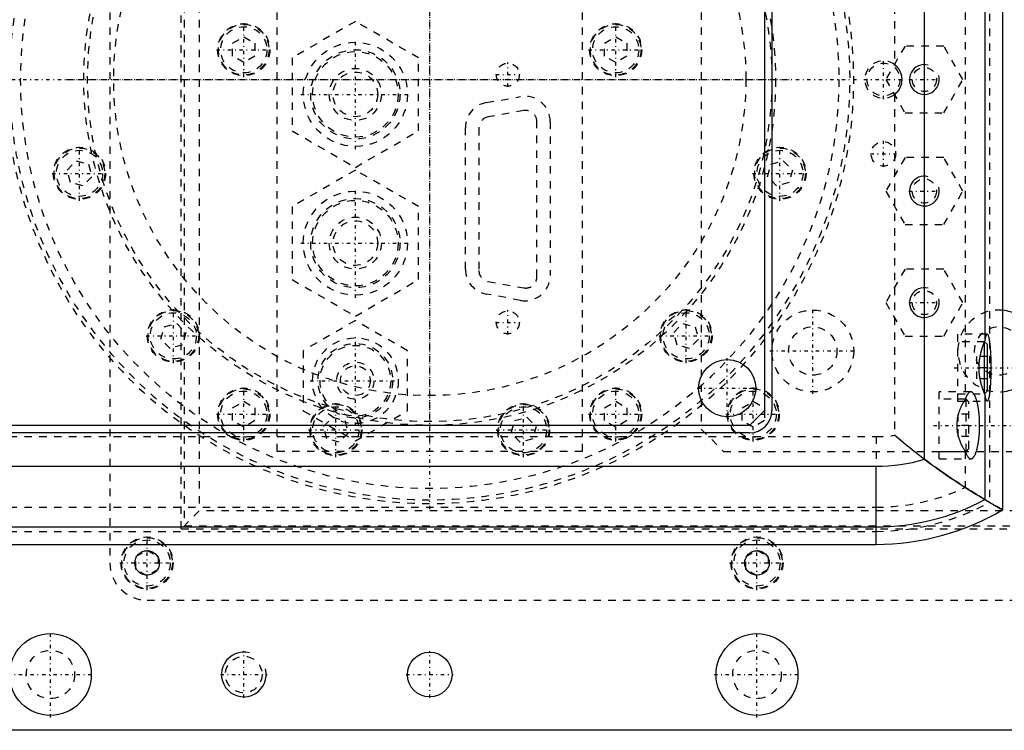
# Model space of a CAD drawing. Extents: x -614 to 147, y -88 to 88.
# Tile 7 of 9: x -55 to 77, y -88 to 8. Entities that reach past the tile are written whole.
import ezdxf

# ---------------------------------------------------------------- set-up
doc = ezdxf.new("R2010")
doc.units = 0
doc.linetypes.add('CENTER', pattern=[1.5, 0.45, -0.5, 0.05, -0.5])
doc.linetypes.add('DASHED', pattern=[2, 1, -1])
for name, color, linetype in [('AM_0', 7, 'CONTINUOUS'), ('AM_10', 7, 'CONTINUOUS'), ('AM_3', 7, 'DASHED'), ('AM_7', 7, 'CENTER')]:
    doc.layers.add(name, color=color, linetype=linetype)

msp = doc.modelspace()

# ---------------------------------------------------------------- linework, layer by layer
at = {"layer": 'AM_0', "color": 7, "linetype": 'CONTINUOUS'}
for p, q in [((77, 57.86607004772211), (77, -57.86607004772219)), ((66.5, -51.06241147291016), (66.5, 51.06241147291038)), ((45, 44.5), (45, -44.5)), ((46, 44.5), (46, -44.5)), ((74.65000000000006, 35.14999999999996), (74.65000000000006, -35.14999999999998)), ((74.6, -42.23347645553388), (74.6, -35.26652354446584)), ((75, -35.64999999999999), (74.60495167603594, -35.25495167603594)), ((75, -41.85), (75, -35.65)), ((74.60495167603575, -42.24504832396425), (75, -41.85000000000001)), ((74.65000000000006, -42.35000000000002), (74.65000000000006, -56.48999818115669)), ((45, -44.5), (43, -46.5)), ((43, -46.5), (-191, -46.5)), ((43, -47.5), (-191, -47.5)), ((-204.5, -52), (60, -52)), ((60, -62.50000000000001), (60, -52.00000000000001)), ((74.65000000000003, -56.4899981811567), (77.00000000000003, -57.8660700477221)), ((-204.5, -60.15), (60, -60.15)), ((-328.5, -62.5), (60, -62.5)), ((145, -87.5), (-57, -87.5))]:
    msp.add_line(p, q, dxfattribs=at)
for points in [[(74.65000000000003, -35.14999999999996, 0), (74.65718058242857, -35.10231510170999, 0), (74.6718194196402, -35.0104565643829, 0), (74.68681284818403, -34.92337690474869, 0), (74.6944365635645, -34.88166417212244, 0), (74.70214170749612, -34.84118740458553, 0), (74.71778640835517, -34.76399309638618, 0), (74.73372695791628, -34.69189262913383, 0), (74.74994298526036, -34.62497814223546, 0), (74.76641376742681, -34.56333514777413, 0), (74.78311825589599, -34.50704242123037, 0), (74.79155147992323, -34.48092515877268, 0), (74.80003510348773, -34.45617190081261, 0), (74.81714269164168, -34.41078859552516, 0), (74.83441915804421, -34.37095050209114, 0), (74.85184242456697, -34.33670853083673, 0), (74.86939022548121, -34.30810644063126, 0), (74.8870401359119, -34.28518078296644, 0), (74.89589633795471, -34.27585605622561, 0), (74.90476960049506, -34.26796085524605, 0), (74.92255596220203, -34.2564686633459, 0), (74.94037649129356, -34.25071889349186, 0), (74.9492924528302, -34.25, 0)], [(74.9492924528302, -34.25, 0), (74.9565472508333, -34.25047595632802, 0), (74.97105070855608, -34.25428300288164, 0), (74.98553575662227, -34.26189387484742, 0), (74.99276754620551, -34.26712385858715, 0), (74.99999013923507, -34.27330213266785, 0), (75.01440162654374, -34.28849812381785, 0), (75.02875802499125, -34.30746899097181, 0), (75.0430471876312, -34.33019868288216, 0), (75.05725702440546, -34.3566679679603, 0), (75.07137551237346, -34.38685445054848, 0), (75.07839676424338, -34.4033337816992, 0), (75.08539070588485, -34.42073258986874, 0), (75.0992907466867, -34.45827372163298, 0), (75.11306387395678, -34.49944608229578, 0), (75.12669843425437, -34.54421483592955, 0), (75.14018289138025, -34.59254210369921, 0), (75.15350583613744, -34.64438699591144, 0), (75.16010321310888, -34.67161495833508, 0), (75.1666559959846, -34.69970564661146, 0), (75.17962224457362, -34.758451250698, 0), (75.19239361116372, -34.82057410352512, 0), (75.1987028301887, -34.85288568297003, 0), (75.20495928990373, -34.88602164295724, 0), (75.2173086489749, -34.95473849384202, 0), (75.22943123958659, -35.0266665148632, 0), (75.23540428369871, -35.06381580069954, 0), (75.24131680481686, -35.10174484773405, 0), (75.25295528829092, -35.17990996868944, 0), (75.26433684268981, -35.2610957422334, 0), (75.27545183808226, -35.34523347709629, 0), (75.28629087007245, -35.43225198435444, 0), (75.29684476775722, -35.5220776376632, 0), (75.30201199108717, -35.56801948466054, 0), (75.30710460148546, -35.61463443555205, 0), (75.31706169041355, -35.70984406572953, 0), (75.32670760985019, -35.80762597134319, 0), (75.33603419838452, -35.90789741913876, 0), (75.34503356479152, -36.01057356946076, 0), (75.35369809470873, -36.11556754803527, 0), (75.35790249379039, -36.1689060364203, 0), (75.36202045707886, -36.22279051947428, 0), (75.36999361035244, -36.3321517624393, 0), (75.3776108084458, -36.4435587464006, 0), (75.38486560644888, -36.55691720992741, 0), (75.3917518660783, -36.67213124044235, 0), (75.39826376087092, -36.78910335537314, 0), (75.4013775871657, -36.84821782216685, 0), (75.4043957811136, -36.90773458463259, 0), (75.41014273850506, -37.0279245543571, 0), (75.41549977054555, -37.14957157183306, 0), (75.42046234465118, -37.27257271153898, 0), (75.4250262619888, -37.39682390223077, 0), (75.42918766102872, -37.52222001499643, 0), (75.43111630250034, -37.58531429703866, 0), (75.43294302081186, -37.64865495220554, 0), (75.43628916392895, -37.77602173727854, 0), (75.43922325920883, -37.9042126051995, 0), (75.44174282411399, -38.03311909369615, 0), (75.44384572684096, -38.16263213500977, 0), (75.4455301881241, -38.29264214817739, 0), (75.44621504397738, -38.35779915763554, 0), (75.44679478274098, -38.42303913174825, 0), (75.44763844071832, -38.55371275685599, 0), (75.44806044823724, -38.68455246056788, 0), (75.44811320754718, -38.75, 0), (75.44806044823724, -38.81544753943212, 0), (75.44763844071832, -38.94628724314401, 0), (75.44679478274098, -39.07696086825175, 0), (75.44621504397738, -39.14220084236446, 0), (75.4455301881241, -39.20735785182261, 0), (75.44384572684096, -39.33736786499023, 0), (75.44174282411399, -39.46688090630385, 0), (75.43922325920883, -39.5957873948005, 0), (75.43628916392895, -39.72397826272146, 0), (75.43294302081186, -39.85134504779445, 0), (75.43111630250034, -39.91468570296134, 0), (75.42918766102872, -39.97777998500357, 0), (75.4250262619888, -40.10317609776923, 0), (75.42046234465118, -40.22742728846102, 0), (75.41549977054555, -40.35042842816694, 0), (75.41014273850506, -40.4720754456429, 0), (75.4043957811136, -40.59226541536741, 0), (75.4013775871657, -40.65178217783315, 0), (75.39826376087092, -40.71089664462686, 0), (75.3917518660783, -40.82786875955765, 0), (75.38486560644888, -40.94308279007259, 0), (75.3776108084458, -41.0564412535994, 0), (75.36999361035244, -41.1678482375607, 0), (75.36202045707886, -41.27720948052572, 0), (75.35790249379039, -41.3310939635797, 0), (75.35369809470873, -41.38443245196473, 0), (75.34503356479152, -41.48942643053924, 0), (75.33603419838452, -41.59210258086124, 0), (75.32670760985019, -41.69237402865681, 0), (75.31706169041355, -41.79015593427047, 0), (75.30710460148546, -41.88536556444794, 0), (75.30201199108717, -41.93198051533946, 0), (75.29684476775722, -41.9779223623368, 0), (75.28629087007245, -42.06774801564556, 0), (75.27545183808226, -42.15476652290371, 0), (75.26433684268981, -42.23890425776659, 0), (75.25295528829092, -42.32009003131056, 0), (75.24131680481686, -42.39825515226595, 0), (75.23540428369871, -42.43618419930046, 0), (75.22943123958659, -42.4733334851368, 0), (75.2173086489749, -42.54526150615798, 0), (75.20495928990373, -42.61397835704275, 0), (75.1987028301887, -42.64711431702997, 0), (75.19239361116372, -42.67942589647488, 0), (75.17962224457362, -42.741548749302, 0), (75.1666559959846, -42.80029435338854, 0), (75.16010321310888, -42.82838504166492, 0), (75.15350583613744, -42.85561300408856, 0), (75.14018289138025, -42.90745789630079, 0), (75.12669843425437, -42.95578516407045, 0), (75.11306387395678, -43.00055391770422, 0), (75.0992907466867, -43.04172627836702, 0), (75.08539070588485, -43.07926741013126, 0), (75.07839676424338, -43.0966662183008, 0), (75.07137551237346, -43.11314554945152, 0), (75.05725702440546, -43.1433320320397, 0), (75.0430471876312, -43.16980131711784, 0), (75.02875802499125, -43.19253100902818, 0), (75.01440162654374, -43.21150187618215, 0), (74.99999013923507, -43.22669786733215, 0), (74.99276754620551, -43.23287614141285, 0), (74.98553575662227, -43.23810612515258, 0), (74.97105070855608, -43.24571699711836, 0), (74.9565472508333, -43.24952404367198, 0), (74.9492924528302, -43.25, 0)], [(74.65000000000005, -42.35000000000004, 0), (74.63996307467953, -42.32689851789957, 0), (74.61982229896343, -42.28005905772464, 0), (74.59961463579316, -42.23240209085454, 0), (74.58949414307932, -42.20827905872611, 0), (74.57936704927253, -42.18396624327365, 0), (74.55910659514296, -42.13479151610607, 0), (74.53886033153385, -42.08491923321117, 0), (74.51865522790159, -42.03439198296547, 0), (74.49851807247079, -41.98325355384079, 0), (74.47847537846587, -41.93154886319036, 0), (74.46847911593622, -41.90544993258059, 0), (74.458454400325, -41.87906251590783, 0), (74.4383274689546, -41.82541609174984, 0), (74.41811969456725, -41.77062146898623, 0), (74.39785863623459, -41.71469653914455, 0), (74.37757242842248, -41.65766046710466, 0), (74.35728969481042, -41.59953359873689, 0), (74.34715868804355, -41.57006777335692, 0), (74.33703946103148, -41.54033736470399, 0), (74.31685106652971, -41.48009417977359, 0), (74.296754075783, -41.41882733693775, 0), (74.28674913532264, -41.38781753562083, 0), (74.27677818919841, -41.35656089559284, 0), (74.25695315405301, -41.29331956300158, 0), (74.23730867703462, -41.22912857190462, 0), (74.22756341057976, -41.19668499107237, 0), (74.21787440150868, -41.16401376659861, 0), (74.19867999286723, -41.09800208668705, 0), (74.17975509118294, -41.03112166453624, 0), (74.16112920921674, -40.96340174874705, 0), (74.14283162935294, -40.89487262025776, 0), (74.12489130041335, -40.82556550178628, 0), (74.11606403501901, -40.7906301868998, 0), (74.10733673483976, -40.75551245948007, 0), (74.0901959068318, -40.68474629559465, 0), (74.07349615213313, -40.61330043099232, 0), (74.05726407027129, -40.54120877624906, 0), (74.04152534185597, -40.46850517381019, 0), (74.02630180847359, -40.39520923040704, 0), (74.01889035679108, -40.35834737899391, 0), (74.01161647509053, -40.32134900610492, 0), (73.99749316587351, -40.24696136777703, 0), (73.98395474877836, -40.17208439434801, 0), (73.97102301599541, -40.09675725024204, 0), (73.95871856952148, -40.02102004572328, 0), (73.94706071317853, -39.94491368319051, 0), (73.94147990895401, -39.90673502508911, 0), (73.93606735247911, -39.86847968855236, 0), (73.9257549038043, -39.79176002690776, 0), (73.91613821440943, -39.71479690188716, 0), (73.90723049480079, -39.63763253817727, 0), (73.89904326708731, -39.56030896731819, 0), (73.89158638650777, -39.48286844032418, 0), (73.88813446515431, -39.44411784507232, 0), (73.8848680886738, -39.40535440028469, 0), (73.87889491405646, -39.32781148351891, 0), (73.87367162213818, -39.25028529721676, 0), (73.86920112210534, -39.17282218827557, 0), (73.8654844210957, -39.0954690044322, 0), (73.86252059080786, -39.01827284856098, 0), (73.86132017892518, -38.97974838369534, 0), (73.86030675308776, -38.94128082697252, 0), (73.85883808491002, -38.86453979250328, 0), (73.85810784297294, -38.78809608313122, 0), (73.858017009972, -38.75, 0), (73.85810784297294, -38.7119039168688, 0), (73.85883808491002, -38.63546020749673, 0), (73.86030675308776, -38.5587191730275, 0), (73.86132017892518, -38.52025161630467, 0), (73.86252059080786, -38.48172715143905, 0), (73.8654844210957, -38.40453099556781, 0), (73.86920112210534, -38.32717781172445, 0), (73.87367162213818, -38.24971470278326, 0), (73.87889491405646, -38.17218851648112, 0), (73.8848680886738, -38.09464559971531, 0), (73.88813446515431, -38.05588215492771, 0), (73.89158638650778, -38.01713155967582, 0), (73.89904326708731, -37.93969103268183, 0), (73.90723049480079, -37.86236746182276, 0), (73.91613821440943, -37.78520309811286, 0), (73.9257549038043, -37.70823997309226, 0), (73.93606735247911, -37.63152031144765, 0), (73.94147990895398, -37.5932649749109, 0), (73.94706071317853, -37.55508631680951, 0), (73.95871856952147, -37.47897995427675, 0), (73.97102301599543, -37.40324274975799, 0), (73.98395474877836, -37.32791560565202, 0), (73.99749316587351, -37.253038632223, 0), (74.01161647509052, -37.1786509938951, 0), (74.01889035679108, -37.1416526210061, 0), (74.0263018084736, -37.10479076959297, 0), (74.04152534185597, -37.03149482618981, 0), (74.05726407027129, -36.95879122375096, 0), (74.07349615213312, -36.88669956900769, 0), (74.09019590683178, -36.81525370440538, 0), (74.10733673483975, -36.74448754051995, 0), (74.11606403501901, -36.70936981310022, 0), (74.12489130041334, -36.67443449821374, 0), (74.14283162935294, -36.60512737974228, 0), (74.16112920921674, -36.53659825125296, 0), (74.17975509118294, -36.46887833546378, 0), (74.19867999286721, -36.40199791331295, 0), (74.2178744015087, -36.33598623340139, 0), (74.22756341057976, -36.3033150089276, 0), (74.23730867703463, -36.2708714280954, 0), (74.256953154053, -36.20668043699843, 0), (74.27677818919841, -36.14343910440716, 0), (74.28674913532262, -36.1121824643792, 0), (74.296754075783, -36.08117266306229, 0), (74.31685106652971, -36.01990582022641, 0), (74.33703946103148, -35.95966263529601, 0), (74.34715868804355, -35.92993222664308, 0), (74.35728969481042, -35.9004664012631, 0), (74.37757242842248, -35.84233953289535, 0), (74.3978586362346, -35.78530346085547, 0), (74.41811969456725, -35.72937853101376, 0), (74.43832746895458, -35.67458390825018, 0), (74.458454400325, -35.62093748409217, 0), (74.46847911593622, -35.59455006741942, 0), (74.47847537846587, -35.56845113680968, 0), (74.49851807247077, -35.51674644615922, 0), (74.51865522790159, -35.46560801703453, 0), (74.53886033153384, -35.41508076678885, 0), (74.55910659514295, -35.36520848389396, 0), (74.57936704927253, -35.31603375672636, 0), (74.58949414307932, -35.29172094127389, 0), (74.59961463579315, -35.26759790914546, 0), (74.61982229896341, -35.21994094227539, 0), (74.63996307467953, -35.17310148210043, 0), (74.65000000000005, -35.14999999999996, 0)], [(74.9492924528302, -43.25, 0), (74.94037649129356, -43.24928110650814, 0), (74.92255596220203, -43.2435313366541, 0), (74.90476960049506, -43.23203914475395, 0), (74.89589633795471, -43.22414394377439, 0), (74.8870401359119, -43.21481921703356, 0), (74.86939022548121, -43.19189355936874, 0), (74.85184242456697, -43.16329146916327, 0), (74.83441915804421, -43.12904949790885, 0), (74.81714269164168, -43.08921140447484, 0), (74.80003510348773, -43.04382809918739, 0), (74.79155147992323, -43.01907484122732, 0), (74.78311825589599, -42.99295757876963, 0), (74.76641376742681, -42.93666485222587, 0), (74.74994298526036, -42.87502185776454, 0), (74.73372695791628, -42.80810737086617, 0), (74.71778640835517, -42.73600690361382, 0), (74.70214170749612, -42.65881259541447, 0), (74.6944365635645, -42.61833582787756, 0), (74.68681284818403, -42.57662309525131, 0), (74.6718194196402, -42.48954343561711, 0), (74.65718058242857, -42.39768489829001, 0), (74.65000000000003, -42.35000000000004, 0)], [(66.49999999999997, -51.06241147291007, 0), (66.77935745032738, -51.27035688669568, 0), (67.3374403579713, -51.68006904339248, 0), (67.89328078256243, -52.08090695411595, 0), (68.16983148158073, -52.27776705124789, 0), (68.44518583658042, -52.47213523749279, 0), (68.99145178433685, -52.85304820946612, 0), (69.5303629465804, -53.22296384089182, 0), (70.06018252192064, -53.58121281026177, 0), (70.57913317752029, -53.92712167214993, 0), (71.08421121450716, -54.25923534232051, 0), (71.33038981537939, -54.41953705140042, 0), (71.57194135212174, -54.57584924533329, 0), (72.04000789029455, -54.87605573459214, 0), (72.48609964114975, -55.15896190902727, 0), (72.9078849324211, -55.42366747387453, 0), (73.30228785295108, -55.66881135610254, 0), (73.51779604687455, -55.80181466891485, 0), (73.57730608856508, -55.83842582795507, 0), (73.63588040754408, -55.87441261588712, 0), (73.66481353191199, -55.89217072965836, 0), (73.6935089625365, -55.9097713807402, 0), (73.75018174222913, -55.94449846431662, 0), (73.80588876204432, -55.97859019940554, 0), (73.83337699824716, -55.99539666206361, 0), (73.86062006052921, -56.01204290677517, 0), (73.91436569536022, -56.04485289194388, 0), (73.96711573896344, -56.07701644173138, 0), (73.99311431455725, -56.09285463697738, 0), (74.01886027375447, -56.10852982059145, 0), (74.06958938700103, -56.13938926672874, 0), (74.11929316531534, -56.16959098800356, 0), (74.16796168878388, -56.19913115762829, 0), (74.2155850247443, -56.22800590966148, 0), (74.2621532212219, -56.25621133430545, 0), (74.28503852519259, -56.27006181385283, 0), (74.30765630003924, -56.28374347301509, 0), (74.3520842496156, -56.31059831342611, 0), (74.3954270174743, -56.3367717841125, 0), (74.43767450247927, -56.36225974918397, 0), (74.4788165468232, -56.38705800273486, 0), (74.51884292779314, -56.41116226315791, 0), (74.5384345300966, -56.42295278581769, 0), (74.55774334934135, -56.43456816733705, 0), (74.59550743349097, -56.45727126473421, 0), (74.6321247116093, -56.47926701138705, 0), (74.65000000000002, -56.48999818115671, 0)]]:
    msp.add_polyline3d(points, dxfattribs=at)
for centre, radius in [((40, -41.5), 3.846626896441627), ((-38, -65), 1.649999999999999), ((44, -65), 1.649999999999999), ((-51, -80), 5.5), ((44, -80), 5.5), ((0, -80), 3)]:
    msp.add_circle(centre, radius, dxfattribs=at)
for centre, radius, start, end in [((76.5, -36.5), 5.500000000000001, 275.2159085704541, 84.78409142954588), ((42.99999999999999, -44.49999999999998), 3.000000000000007, 270, 0), ((60.00000000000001, -29.00000000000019), 22.99999999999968, 270, 286.4159617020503), ((59.99999999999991, -28.9999999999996), 31.1500000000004, 270, 298.0540950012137), ((60.00000000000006, -29.00000000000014), 33.49999999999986, 270, 300.4949678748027)]:
    msp.add_arc(centre, radius, start, end, dxfattribs=at)
at = {"layer": 'AM_10', "color": 7, "linetype": 'CONTINUOUS'}
for centre, radius, start, end in [((66.5, 9.8e-15), 1.999999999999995, 75.00000000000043, 15.00000000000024), ((66.5, -14.99999999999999), 1.999999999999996, 75.00000000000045, 15.00000000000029), ((66.5, -29.99999999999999), 1.999999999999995, 75.00000000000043, 15.00000000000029), ((-25.00000000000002, -79.99999999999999), 2.999999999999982, 74.99999999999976, 14.9999999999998)]:
    msp.add_arc(centre, radius, start, end, dxfattribs=at)
at = {"layer": 'AM_3', "color": 6, "linetype": 'DASHED'}
for p, q in [((-43, 65), (-43, -65)), ((-33.40000000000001, -60.4), (-33.40000000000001, 60.4)), ((-33, 60), (-33, -60.00000000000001)), ((-31, 58), (-31, -58.00000000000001)), ((75.25000000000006, 56.84780063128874), (75.25000000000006, -56.84780063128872)), ((62.49999999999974, 47.83480820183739), (62.49999999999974, 2.000000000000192)), ((36.5, 47), (36.5, -47)), ((71.99999999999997, 43.01754397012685), (71.99999999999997, -43.01754397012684)), ((-20.5, -50), (-20.5, 9)), ((20.5, 9), (20.5, -50)), ((-10, 7.814954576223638), (-18.5, 2.907477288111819)), ((-1.5, 2.907477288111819), (-10, 7.814954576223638)), ((-26.5, 4.866025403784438), (-25, 5.732050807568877)), ((-25, 5.732050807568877), (-23.5, 4.866025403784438)), ((23.5, 4.866025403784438), (25, 5.732050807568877)), ((25, 5.732050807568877), (26.5, 4.866025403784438)), ((-26.5, 3.133974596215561), (-26.5, 4.866025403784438)), ((-23.5, 4.866025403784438), (-23.5, 3.133974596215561)), ((23.5, 3.133974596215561), (23.5, 4.866025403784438)), ((26.5, 4.866025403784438), (26.5, 3.133974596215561)), ((63.9019237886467, 4.500000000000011), (61.30384757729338, 2.13e-14)), ((69.09807621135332, 4.5), (63.90192378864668, 4.5)), ((71.69615242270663, 1.8e-15), (69.09807621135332, 4.5)), ((-25, 2.267949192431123), (-26.5, 3.133974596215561)), ((-23.5, 3.133974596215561), (-25, 2.267949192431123)), ((-18.5, 2.907477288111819), (-18.5, -6.907477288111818)), ((-1.5, -6.907477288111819), (-1.5, 2.907477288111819)), ((25, 2.267949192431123), (23.5, 3.133974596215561)), ((26.5, 3.133974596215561), (25, 2.267949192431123)), ((61.30384757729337, 6.2e-15), (63.90192378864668, -4.499999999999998)), ((69.09807621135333, -4.499999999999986), (71.69615242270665, 1.07e-14)), ((7.61744000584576, -3.100280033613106), (12.21744000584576, -2.30028003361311)), ((62.49999999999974, -2.000000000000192), (62.49999999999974, -47.8348082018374)), ((12.64897163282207, -4.185386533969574), (7.838971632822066, -5.035386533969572)), ((63.90192378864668, -4.499999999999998), (69.09807621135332, -4.500000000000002)), ((4.799999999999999, -25.5), (4.799999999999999, -6.449999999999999)), ((6.6, -6.512499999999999), (6.6, -25.6875)), ((14.41, -26.5375), (14.41, -5.662500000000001)), ((16.2, -5.650000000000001), (16.2, -26.35)), ((-18.5, -6.907477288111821), (-10, -11.81495457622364)), ((-10, -11.81495457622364), (-1.499999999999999, -6.907477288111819)), ((63.90192378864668, -10.50000000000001), (61.30384757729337, -15)), ((69.09807621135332, -10.5), (63.90192378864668, -10.5)), ((71.69615242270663, -14.99999999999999), (69.09807621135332, -10.49999999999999)), ((-48.76191663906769, -12.16914071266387), (-47.5371717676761, -10.94439584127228)), ((-47.5371717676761, -10.94439584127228), (-45.86413916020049, -11.39268357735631)), ((-45.86413916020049, -11.39268357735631), (-45.41585142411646, -13.06571618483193)), ((45.41585142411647, -13.06571618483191), (45.86413916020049, -11.3926835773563)), ((45.86413916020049, -11.3926835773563), (47.53717176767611, -10.94439584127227)), ((47.53717176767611, -10.94439584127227), (48.76191663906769, -12.16914071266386)), ((-48.31362890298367, -13.84217332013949), (-48.76191663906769, -12.16914071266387)), ((-45.41585142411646, -13.06571618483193), (-46.64059629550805, -14.29046105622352)), ((-10, -12.18504542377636), (-18.5, -17.09252271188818)), ((-1.5, -17.09252271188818), (-10, -12.18504542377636)), ((46.64059629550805, -14.2904610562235), (45.41585142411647, -13.06571618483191)), ((48.76191663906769, -12.16914071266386), (48.31362890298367, -13.84217332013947)), ((-46.64059629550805, -14.29046105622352), (-48.31362890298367, -13.84217332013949)), ((48.31362890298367, -13.84217332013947), (46.64059629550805, -14.2904610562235)), ((61.30384757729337, -14.99999999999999), (63.90192378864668, -19.49999999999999)), ((69.09807621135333, -19.49999999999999), (71.69615242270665, -14.99999999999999)), ((-18.5, -17.09252271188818), (-18.5, -26.90747728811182)), ((-1.5, -26.90747728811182), (-1.5, -17.09252271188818)), ((63.90192378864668, -19.5), (69.09807621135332, -19.50000000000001)), ((63.90192378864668, -25.5), (61.30384757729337, -30)), ((69.09807621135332, -25.5), (63.90192378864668, -25.5)), ((71.69615242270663, -29.99999999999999), (69.09807621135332, -25.49999999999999)), ((-18.5, -26.90747728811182), (-10, -31.81495457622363)), ((-9.999999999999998, -31.81495457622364), (-1.5, -26.90747728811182)), ((7.838971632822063, -27.16461346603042), (12.64897163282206, -28.01461346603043)), ((12.18219790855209, -29.69339955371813), (7.582197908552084, -28.84339955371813)), ((61.30384757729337, -29.99999999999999), (63.90192378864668, -34.49999999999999)), ((69.09807621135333, -34.49999999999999), (71.69615242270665, -29.99999999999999)), ((-35.69620045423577, -33.24671071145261), (-34.02316784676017, -32.79842297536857)), ((-34.02316784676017, -32.79842297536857), (-32.79842297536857, -34.02316784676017)), ((-9.999999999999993, -32.41709623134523), (-16.99999999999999, -36.45854811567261)), ((-2.999999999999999, -36.45854811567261), (-9.999999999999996, -32.41709623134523)), ((32.79842297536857, -34.02316784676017), (34.02316784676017, -32.79842297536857)), ((34.02316784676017, -32.79842297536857), (35.69620045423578, -33.2467107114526)), ((-36.14448819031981, -34.91974331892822), (-35.69620045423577, -33.24671071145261)), ((-32.79842297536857, -34.02316784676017), (-33.2467107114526, -35.69620045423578)), ((33.24671071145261, -35.69620045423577), (32.79842297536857, -34.02316784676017)), ((35.69620045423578, -33.2467107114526), (36.14448819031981, -34.91974331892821)), ((74.9492924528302, -34.25), (71, -34.25)), ((71, -43.25), (71, -34.25)), ((-34.91974331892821, -36.14448819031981), (-36.14448819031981, -34.91974331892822)), ((-33.2467107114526, -35.69620045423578), (-34.91974331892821, -36.14448819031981)), ((34.91974331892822, -36.14448819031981), (33.24671071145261, -35.69620045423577)), ((36.14448819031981, -34.91974331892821), (34.91974331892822, -36.14448819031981)), ((63.90192378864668, -34.5), (69.09807621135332, -34.5)), ((74.6, -35.25), (71, -35.25)), ((74.60495167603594, -35.25495167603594), (74.6, -35.24999999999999)), ((74.6, -35.26652354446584), (74.6, -35.25)), ((-17, -36.45854811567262), (-17, -44.54145188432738)), ((-3, -44.54145188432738), (-3, -36.45854811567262)), ((73.5, -37.25), (73.5, -40.25)), ((75, -37.25), (73.5, -37.25)), ((75, -38.75), (73.5, -38.75)), ((75, -40.25), (73.5, -40.25)), ((72.74999999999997, -42), (68.5, -42)), ((68.5, -51), (68.5, -42)), ((71, -42.25), (74.6, -42.25)), ((74.6, -42.25), (74.6, -42.23347645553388)), ((74.6, -42.25000000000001), (74.60495167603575, -42.24504832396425)), ((-26.5, -44.13397459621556), (-25, -43.26794919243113)), ((-25, -43.26794919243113), (-23.5, -44.13397459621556)), ((23.5, -44.13397459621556), (25, -43.26794919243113)), ((25, -43.26794919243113), (26.5, -44.13397459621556)), ((42, -44.13397459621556), (43.5, -43.26794919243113)), ((43.5, -43.26794919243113), (45, -44.13397459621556)), ((72.1, -43), (68.5, -43)), ((71, -43.25), (74.9492924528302, -43.25)), ((72.00596393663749, -42.99911935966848), (71.99999999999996, -43.01754397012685)), ((72.5, -43.39999999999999), (72.1, -42.99999999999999)), ((72.1, -50), (72.1, -43)), ((72.5, -49.6), (72.5, -43.4)), ((-26.5, -45.86602540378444), (-26.5, -44.13397459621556)), ((-23.5, -44.13397459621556), (-23.5, -45.86602540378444)), ((-17, -44.54145188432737), (-10, -48.58290376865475)), ((-9.999999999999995, -48.58290376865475), (-2.999999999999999, -44.54145188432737)), ((23.5, -45.86602540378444), (23.5, -44.13397459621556)), ((26.5, -44.13397459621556), (26.5, -45.86602540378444)), ((42, -45.86602540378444), (42, -44.13397459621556)), ((45, -44.5), (45, -45.86602540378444)), ((71, -45), (71, -48)), ((72.5, -45), (71, -45)), ((-25, -46.73205080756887), (-26.5, -45.86602540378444)), ((-23.5, -45.86602540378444), (-25, -46.73205080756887)), ((-14.29046105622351, -46.64059629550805), (-13.06571618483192, -45.41585142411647)), ((-13.06571618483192, -45.41585142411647), (-11.3926835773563, -45.86413916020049)), ((-11.3926835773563, -45.86413916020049), (-10.94439584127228, -47.53717176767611)), ((10.94439584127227, -47.53717176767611), (11.3926835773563, -45.86413916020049)), ((11.3926835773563, -45.86413916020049), (13.06571618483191, -45.41585142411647)), ((13.06571618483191, -45.41585142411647), (14.2904610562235, -46.64059629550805)), ((25, -46.73205080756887), (23.5, -45.86602540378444)), ((26.5, -45.86602540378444), (25, -46.73205080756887)), ((43.5, -46.73205080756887), (42, -45.86602540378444)), ((45, -45.86602540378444), (43.5, -46.73205080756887)), ((-13.84217332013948, -48.31362890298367), (-14.29046105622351, -46.64059629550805)), ((-10.94439584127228, -47.53717176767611), (-12.16914071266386, -48.76191663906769)), ((12.16914071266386, -48.76191663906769), (10.94439584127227, -47.53717176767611)), ((14.2904610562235, -46.64059629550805), (13.84217332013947, -48.31362890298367)), ((36.49999999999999, -47.00000000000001), (39.49999999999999, -50.00000000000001)), ((72.5, -46.5), (71, -46.5)), ((-328.5, -48), (60, -48)), ((-12.16914071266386, -48.76191663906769), (-13.84217332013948, -48.31362890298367)), ((13.84217332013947, -48.31362890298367), (12.16914071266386, -48.76191663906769)), ((60, -48), (60, -51.99999999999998)), ((72.5, -48), (71, -48)), ((20.5, -50), (-20.5, -50)), ((39.5, -50), (122, -50)), ((68.5, -50), (72.1, -50)), ((71.99999999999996, -49.98245602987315), (72.00596393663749, -50.00088064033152)), ((71.99999999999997, -49.98245602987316), (71.99999999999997, -54.85053190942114)), ((72.1, -50.00000000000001), (72.5, -49.60000000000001)), ((68.5, -51), (72.74999999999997, -51)), ((77, -57.86607004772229), (75.25, -56.84780063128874)), ((-328.5, -57.50000000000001), (60, -57.50000000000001)), ((-31.00000000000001, -58.00000000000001), (-33.4, -60.4)), ((119, -58.00000000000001), (-31, -58.00000000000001)), ((-328.5, -60.74999999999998), (60, -60.74999999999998)), ((-33.4, -60.4), (121.4, -60.4)), ((-32.99999999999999, -60), (121, -60)), ((-39.5, -64.13397459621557), (-38, -63.26794919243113)), ((-38, -63.26794919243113), (-36.5, -64.13397459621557)), ((42.5, -64.13397459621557), (44, -63.26794919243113)), ((44, -63.26794919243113), (45.5, -64.13397459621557)), ((-39.5, -65.86602540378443), (-39.5, -64.13397459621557)), ((-36.5, -64.13397459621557), (-36.5, -65.86602540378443)), ((42.5, -65.86602540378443), (42.5, -64.13397459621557)), ((45.5, -64.13397459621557), (45.5, -65.86602540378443)), ((-38, -66.73205080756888), (-39.5, -65.86602540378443)), ((-36.5, -65.86602540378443), (-38, -66.73205080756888)), ((44, -66.73205080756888), (42.5, -65.86602540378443)), ((45.5, -65.86602540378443), (44, -66.73205080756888)), ((-38, -70), (126, -70))]:
    msp.add_line(p, q, dxfattribs=at)
for points in [[(62.49999999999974, -2.000000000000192, 0), (62.51708832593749, -1.987068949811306, 0), (62.55084043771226, -1.96084010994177, 0), (62.58401478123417, -1.93413990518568, 0), (62.6003810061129, -1.920619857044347, 0), (62.61659771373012, -1.906990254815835, 0), (62.6485761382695, -1.879413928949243, 0), (62.67993757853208, -1.851434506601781, 0), (62.71067024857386, -1.823076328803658, 0), (62.74076311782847, -1.794364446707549, 0), (62.77020720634, -1.765323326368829, 0), (62.78474025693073, -1.750629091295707, 0), (62.79919311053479, -1.735771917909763, 0), (62.82784541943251, -1.705573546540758, 0), (62.85613885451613, -1.674738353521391, 0), (62.88404872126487, -1.643277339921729, 0), (62.91155097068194, -1.611202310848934, 0), (62.9386222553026, -1.578525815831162, 0), (62.9519891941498, -1.561966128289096, 0), (62.96523997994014, -1.545261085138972, 0), (62.99138234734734, -1.51142196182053, 0), (63.01702839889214, -1.477022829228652, 0), (63.0296589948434, -1.459617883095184, 0), (63.04215805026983, -1.442078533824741, 0), (63.06675212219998, -1.406604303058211, 0), (63.09079236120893, -1.370615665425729, 0), (63.10259932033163, -1.352433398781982, 0), (63.11426133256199, -1.334128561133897, 0), (63.1371422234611, -1.29715963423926, 0), (63.15941885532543, -1.259726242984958, 0), (63.18107573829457, -1.221846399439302, 0), (63.20209812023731, -1.183538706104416, 0), (63.22247203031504, -1.144822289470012, 0), (63.23241166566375, -1.12531691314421, 0), (63.24218431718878, -1.105716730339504, 0), (63.26122268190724, -1.066241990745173, 0), (63.27957570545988, -1.026418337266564, 0), (63.29723287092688, -0.9862662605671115, 0), (63.3141847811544, -0.9458058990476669, 0), (63.33042589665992, -0.9050497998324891, 0), (63.33827766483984, -0.884566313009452, 0), (63.34594888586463, -0.864016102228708, 0), (63.36074590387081, -0.8227264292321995, 0), (63.37480987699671, -0.7812029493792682, 0), (63.38813454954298, -0.7394683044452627, 0), (63.40071452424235, -0.6975455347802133, 0), (63.41254529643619, -0.6554580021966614, 0), (63.4181785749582, -0.6343598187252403, 0), (63.42362328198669, -0.6132293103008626, 0), (63.43394583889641, -0.570883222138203, 0), (63.44351128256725, -0.5284435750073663, 0), (63.45231889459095, -0.4859341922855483, 0), (63.46036892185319, -0.4433788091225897, 0), (63.46766252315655, -0.40080128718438, 0), (63.47102626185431, -0.3795118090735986, 0), (63.47420172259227, -0.3582259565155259, 0), (63.47998944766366, -0.3156775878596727, 0), (63.48502957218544, -0.2731813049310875, 0), (63.48932695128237, -0.2307624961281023, 0), (63.49288744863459, -0.1884467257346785, 0), (63.49571795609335, -0.1462596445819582, 0), (63.49686190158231, -0.1252223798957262, 0), (63.49782640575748, -0.104226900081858, 0), (63.49922177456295, -0.0623740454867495, 0), (63.49991408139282, -0.0207264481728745, 0), (63.49999999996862, 1.25253906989e-05, 0), (63.49991387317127, 0.0207515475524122, 0), (63.49922114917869, 0.0623990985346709, 0), (63.49782536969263, 0.104251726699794, 0), (63.49686066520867, 0.1252470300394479, 0), (63.4957165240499, 0.1462840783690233, 0), (63.49288564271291, 0.1884706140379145, 0), (63.48932480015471, 0.2307857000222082, 0), (63.48502711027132, 0.2732036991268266, 0), (63.47998671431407, 0.3156990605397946, 0), (63.4741987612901, 0.358246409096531, 0), (63.47102320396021, 0.3795317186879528, 0), (63.46765938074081, 0.400820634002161, 0), (63.46036564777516, 0.443396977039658, 0), (63.45231554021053, 0.4859511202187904, 0), (63.44350790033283, 0.5284592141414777, 0), (63.4339424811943, 0.570897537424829, 0), (63.42362000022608, 0.6132422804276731, 0), (63.41817534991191, 0.6343721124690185, 0), (63.41254214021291, 0.6554696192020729, 0), (63.4007115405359, 0.6975558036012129, 0), (63.3881317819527, 0.7394772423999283, 0), (63.37480736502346, 0.7812105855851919, 0), (63.36074368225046, 0.8227328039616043, 0), (63.34594698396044, 0.8640212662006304, 0), (63.33827593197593, 0.8845708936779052, 0), (63.33042433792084, 0.905053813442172, 0), (63.31418358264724, 0.9458088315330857, 0), (63.29723207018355, 0.9862681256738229, 0), (63.27957531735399, 1.026419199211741, 0), (63.26122269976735, 1.066241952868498, 0), (63.24218472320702, 1.105715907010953, 0), (63.23241225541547, 1.125315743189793, 0), (63.22247279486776, 1.144820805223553, 0), (63.20209920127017, 1.183536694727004, 0), (63.18107708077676, 1.221844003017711, 0), (63.15942039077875, 1.259723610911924, 0), (63.13714386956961, 1.297156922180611, 0), (63.11426299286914, 1.334125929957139, 0), (63.10260094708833, 1.35243086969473, 0), (63.09079392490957, 1.370613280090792, 0), (63.06675346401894, 1.406602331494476, 0), (63.04215902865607, 1.442077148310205, 0), (63.02965973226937, 1.459616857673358, 0), (63.01702885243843, 1.477022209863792, 0), (62.99138209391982, 1.511422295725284, 0), (62.96523881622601, 1.545262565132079, 0), (62.95198749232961, 1.561968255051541, 0), (62.93861995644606, 1.578528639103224, 0), (62.91154729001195, 1.611206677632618, 0), (62.88404339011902, 1.643283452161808, 0), (62.85613158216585, 1.674746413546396, 0), (62.82783589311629, 1.705583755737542, 0), (62.79918099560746, 1.73578447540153, 0), (62.7847267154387, 1.750642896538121, 0), (62.77019214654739, 1.765338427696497, 0), (62.74075011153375, 1.794377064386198, 0), (62.71065963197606, 1.823086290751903, 0), (62.67992914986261, 1.851442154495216, 0), (62.64856969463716, 1.879419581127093, 0), (62.61659305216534, 1.906994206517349, 0), (62.6003771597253, 1.920623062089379, 0), (62.58401169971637, 1.934142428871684, 0), (62.55083873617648, 1.960841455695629, 0), (62.51708780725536, 1.987069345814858, 0), (62.49999999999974, 2.000000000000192, 0)], [(72.36300510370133, -42.24707245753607, 0), (72.35225248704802, -42.26142152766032, 0), (72.33085875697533, -42.29129595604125, 0), (72.30962029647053, -42.32272948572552, 0), (72.29906175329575, -42.33902729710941, 0), (72.28854497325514, -42.35571047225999, 0), (72.26764059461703, -42.3902266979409, 0), (72.24691490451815, -42.42626537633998, 0), (72.22637558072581, -42.46381315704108, 0), (72.20603023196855, -42.50285613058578, 0), (72.18588639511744, -42.54337983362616, 0), (72.17589237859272, -42.5641922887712, 0), (72.16595153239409, -42.58536925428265, 0), (72.14623302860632, -42.62880883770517, 0), (72.1267381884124, -42.67368249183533, 0), (72.10747423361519, -42.71997359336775, 0), (72.08844830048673, -42.76766499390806, 0), (72.06966743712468, -42.81673902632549, 0), (72.06037108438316, -42.84178886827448, 0), (72.05113860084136, -42.86717751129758, 0), (72.03286865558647, -42.9189617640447, 0), (72.01486436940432, -42.9720726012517, 0), (72.00596393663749, -42.99911935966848, 0)], [(72.74999999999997, -42, 0), (72.73904913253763, -42.00019241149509, 0), (72.71715114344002, -42.00173160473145, 0), (72.69526439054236, -42.00480946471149, 0), (72.68432756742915, -42.00692508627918, 0), (72.67339636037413, -42.00942493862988, 0), (72.65155453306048, -42.01557644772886, 0), (72.62974637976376, -42.0232618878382, 0), (72.60797936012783, -42.03247863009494, 0), (72.58626091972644, -42.04322352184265, 0), (72.5645984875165, -42.05549288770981, 0), (72.55379059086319, -42.06219795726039, 0), (72.54299947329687, -42.06928253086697, 0), (72.5214712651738, -42.08458773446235, 0), (72.5000212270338, -42.10140326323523, 0), (72.4786566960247, -42.11972336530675, 0), (72.45738498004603, -42.13954177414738, 0), (72.4362133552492, -42.16085171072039, 0), (72.42566734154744, -42.17206374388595, 0), (72.41514906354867, -42.18364588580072, 0), (72.39419931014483, -42.20791650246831, 0), (72.37337126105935, -42.23365525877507, 0), (72.36300510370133, -42.24707245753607, 0)], [(72.74999999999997, -51, 0), (72.76722303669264, -50.99952404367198, 0), (72.80165453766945, -50.99571699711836, 0), (72.83604233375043, -50.98810612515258, 0), (72.85321074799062, -50.98287614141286, 0), (72.87035732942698, -50.97669786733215, 0), (72.90457049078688, -50.96150187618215, 0), (72.93865287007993, -50.94253100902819, 0), (72.97257563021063, -50.91980131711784, 0), (73.0063100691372, -50.8933320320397, 0), (73.0398276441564, -50.86314554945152, 0), (73.05649623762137, -50.84666621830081, 0), (73.07309999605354, -50.82926741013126, 0), (73.10609897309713, -50.79172627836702, 0), (73.13879665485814, -50.75055391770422, 0), (73.17116537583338, -50.70578516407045, 0), (73.20317774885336, -50.65745789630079, 0), (73.23480668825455, -50.60561300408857, 0), (73.2504689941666, -50.57838504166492, 0), (73.26602543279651, -50.55029435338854, 0), (73.29680756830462, -50.491548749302, 0), (73.32712705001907, -50.42942589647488, 0), (73.34210526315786, -50.39711431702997, 0), (73.3569582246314, -50.36397835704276, 0), (73.38627585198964, -50.29526150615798, 0), (73.4150551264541, -50.2233334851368, 0), (73.42923525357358, -50.18618419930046, 0), (73.44327169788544, -50.14825515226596, 0), (73.47090169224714, -50.07009003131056, 0), (73.49792173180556, -49.9889042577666, 0), (73.52430895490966, -49.90476652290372, 0), (73.5500410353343, -49.81774801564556, 0), (73.57509620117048, -49.72792236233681, 0), (73.58736329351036, -49.68198051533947, 0), (73.59945325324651, -49.63536556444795, 0), (73.62309158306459, -49.54015593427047, 0), (73.6459911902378, -49.44237402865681, 0), (73.66813269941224, -49.34210258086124, 0), (73.68949737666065, -49.23942643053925, 0), (73.71006714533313, -49.13443245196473, 0), (73.7200484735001, -49.08109396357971, 0), (73.72982460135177, -49.02720948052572, 0), (73.74875302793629, -48.91784823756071, 0), (73.76683640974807, -48.8064412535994, 0), (73.78405944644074, -48.69308279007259, 0), (73.80040756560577, -48.57786875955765, 0), (73.81586693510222, -48.46089664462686, 0), (73.82325922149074, -48.40178217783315, 0), (73.83042447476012, -48.34226541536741, 0), (73.84406786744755, -48.22207544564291, 0), (73.8567855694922, -48.10042842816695, 0), (73.86856682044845, -47.97742728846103, 0), (73.87940165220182, -47.85317609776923, 0), (73.88928089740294, -47.72777998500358, 0), (73.89385953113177, -47.66468570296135, 0), (73.89819619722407, -47.60134504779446, 0), (73.90614000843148, -47.47397826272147, 0), (73.91310560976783, -47.34578739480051, 0), (73.91908710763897, -47.21688090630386, 0), (73.92407944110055, -47.08736786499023, 0), (73.92807838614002, -46.95735785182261, 0), (73.9297042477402, -46.89220084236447, 0), (73.93108055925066, -46.82696086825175, 0), (73.93308342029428, -46.69628724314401, 0), (73.9340852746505, -46.56544753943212, 0), (73.93421052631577, -46.5, 0), (73.9340852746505, -46.43455246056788, 0), (73.93308342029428, -46.30371275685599, 0), (73.93108055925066, -46.17303913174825, 0), (73.9297042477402, -46.10779915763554, 0), (73.92807838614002, -46.04264214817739, 0), (73.92407944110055, -45.91263213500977, 0), (73.91908710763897, -45.78311909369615, 0), (73.91310560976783, -45.6542126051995, 0), (73.90614000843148, -45.52602173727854, 0), (73.89819619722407, -45.39865495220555, 0), (73.89385953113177, -45.33531429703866, 0), (73.88928089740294, -45.27222001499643, 0), (73.87940165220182, -45.14682390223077, 0), (73.86856682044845, -45.02257271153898, 0), (73.8567855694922, -44.89957157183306, 0), (73.84406786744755, -44.7779245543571, 0), (73.83042447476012, -44.65773458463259, 0), (73.82325922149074, -44.59821782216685, 0), (73.81586693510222, -44.53910335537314, 0), (73.80040756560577, -44.42213124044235, 0), (73.78405944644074, -44.30691720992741, 0), (73.76683640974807, -44.19355874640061, 0), (73.74875302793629, -44.0821517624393, 0), (73.72982460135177, -43.97279051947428, 0), (73.7200484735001, -43.9189060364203, 0), (73.71006714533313, -43.86556754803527, 0), (73.68949737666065, -43.76057356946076, 0), (73.66813269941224, -43.65789741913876, 0), (73.6459911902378, -43.55762597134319, 0), (73.62309158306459, -43.45984406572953, 0), (73.59945325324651, -43.36463443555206, 0), (73.58736329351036, -43.31801948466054, 0), (73.57509620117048, -43.27207763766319, 0), (73.5500410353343, -43.18225198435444, 0), (73.52430895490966, -43.09523347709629, 0), (73.49792173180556, -43.01109574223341, 0), (73.47090169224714, -42.92990996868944, 0), (73.44327169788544, -42.85174484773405, 0), (73.42923525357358, -42.81381580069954, 0), (73.4150551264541, -42.7766665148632, 0), (73.38627585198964, -42.70473849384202, 0), (73.3569582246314, -42.63602164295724, 0), (73.34210526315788, -42.60288568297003, 0), (73.32712705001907, -42.57057410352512, 0), (73.29680756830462, -42.508451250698, 0), (73.26602543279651, -42.44970564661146, 0), (73.2504689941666, -42.42161495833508, 0), (73.23480668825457, -42.39438699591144, 0), (73.20317774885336, -42.34254210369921, 0), (73.17116537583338, -42.29421483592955, 0), (73.13879665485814, -42.24944608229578, 0), (73.10609897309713, -42.20827372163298, 0), (73.07309999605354, -42.17073258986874, 0), (73.05649623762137, -42.1533337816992, 0), (73.0398276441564, -42.13685445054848, 0), (73.0063100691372, -42.1066679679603, 0), (72.97257563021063, -42.08019868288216, 0), (72.93865287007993, -42.05746899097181, 0), (72.90457049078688, -42.03849812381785, 0), (72.87035732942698, -42.02330213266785, 0), (72.85321074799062, -42.01712385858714, 0), (72.83604233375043, -42.01189387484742, 0), (72.80165453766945, -42.00428300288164, 0), (72.76722303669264, -42.00047595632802, 0), (72.74999999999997, -42, 0)], [(71.84344183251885, -43.24948882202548, 0), (71.81817577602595, -43.28919151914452, 0), (71.7681603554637, -43.36979098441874, 0), (71.71892077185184, -43.45187191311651, 0), (71.6946241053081, -43.49342503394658, 0), (71.67055973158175, -43.53529633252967, 0), (71.62317736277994, -43.61992066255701, 0), (71.57658437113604, -43.70613491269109, 0), (71.53016282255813, -43.79523481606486, 0), (71.48404109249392, -43.88721113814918, 0), (71.43838912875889, -43.98197348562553, 0), (71.41579257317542, -44.03036908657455, 0), (71.39337733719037, -44.07942393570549, 0), (71.34917547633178, -44.17945801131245, 0), (71.3059515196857, -44.28196583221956, 0), (71.26387079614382, -44.38683272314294, 0), (71.22309637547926, -44.4939364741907, 0), (71.18378854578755, -44.60314603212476, 0), (71.16473356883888, -44.65849733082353, 0), (71.14610333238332, -44.71432239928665, 0), (71.11019096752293, -44.82731985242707, 0), (71.07619437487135, -44.94198746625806, 0), (71.05995542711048, -44.99990443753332, 0)], [(71.99999999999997, -43.01754397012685, 0), (71.97363525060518, -43.05498163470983, 0), (71.9211907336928, -43.13136530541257, 0), (71.8692174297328, -43.20966178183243, 0), (71.84344183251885, -43.24948882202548, 0)], [(71.05995542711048, -44.99990443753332, 0), (71.0493351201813, -45.03904184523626, 0), (71.02882489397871, -45.11779922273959, 0), (71.00931972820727, -45.19715672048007, 0), (70.99995526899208, -45.23704377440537, 0)], [(70.99995526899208, -45.23704377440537, 0), (70.98446107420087, -45.30598671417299, 0), (70.95590288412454, -45.44488020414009, 0), (70.93070427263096, -45.58486934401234, 0), (70.91940330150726, -45.65518025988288, 0), (70.90898485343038, -45.72565141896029, 0), (70.89083534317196, -45.86692280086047, 0), (70.87631753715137, -46.00837117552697, 0), (70.86546330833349, -46.14966697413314, 0), (70.8582719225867, -46.29046967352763, 0), (70.85470854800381, -46.43043614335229, 0), (70.8542671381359, -46.50000000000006, 0), (70.85470854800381, -46.5695638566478, 0), (70.8582719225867, -46.70953032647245, 0), (70.8654633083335, -46.85033302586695, 0), (70.87631753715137, -46.99162882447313, 0), (70.89083534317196, -47.13307719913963, 0), (70.9089848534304, -47.27434858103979, 0), (70.91940330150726, -47.34481974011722, 0), (70.93070427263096, -47.41513065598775, 0), (70.95590288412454, -47.55511979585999, 0), (70.98446107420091, -47.6940132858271, 0), (70.99995526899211, -47.76295622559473, 0)], [(72, -54.85053190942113, 0), (71.8132325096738, -54.73104492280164, 0), (71.41720410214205, -54.4758264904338, 0), (70.99297026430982, -54.19956385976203, 0), (70.77093327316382, -54.0537581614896, 0), (70.5426300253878, -53.90294743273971, 0), (70.06826569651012, -53.58663799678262, 0), (69.57196888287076, -53.251288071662, 0), (69.0559614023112, -52.89763013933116, 0), (68.52417166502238, -52.52759369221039, 0), (67.97915838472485, -52.14221741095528, 0), (67.70226262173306, -51.9439461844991, 0), (67.42274180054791, -51.74204211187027, 0), (66.85672455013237, -51.32760421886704, 0), (66.2829043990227, -50.89944851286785, 0), (65.70318968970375, -50.45822126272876, 0), (65.12043741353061, -50.00534300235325, 0), (64.5363280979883, -49.54139302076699, 0), (64.24417220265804, -49.30536093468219, 0), (63.95216488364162, -49.06667489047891, 0), (63.36924184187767, -48.58149587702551, 0), (62.78884763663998, -48.08617227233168, 0), (62.49999999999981, -47.83480820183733, 0)], [(70.99995526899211, -47.76295622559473, 0), (71.0093197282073, -47.80284327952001, 0), (71.02882489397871, -47.88220077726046, 0), (71.0493351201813, -47.96095815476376, 0), (71.05995542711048, -48.00009556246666, 0)], [(71.05995542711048, -48.00009556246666, 0), (71.07898938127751, -48.06776196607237, 0), (71.11911826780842, -48.20148674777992, 0), (71.16181631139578, -48.33287654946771, 0), (71.1840566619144, -48.3976209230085, 0), (71.20685109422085, -48.46169290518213, 0), (71.2539777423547, -48.58770830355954, 0), (71.30294225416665, -48.71070916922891, 0), (71.35348476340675, -48.83049803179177, 0), (71.40534105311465, -48.94689157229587, 0), (71.45824221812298, -49.05971578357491, 0), (71.48499977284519, -49.11473786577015, 0), (71.51191659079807, -49.16880733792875, 0), (71.56609219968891, -49.27401595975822, 0), (71.62052411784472, -49.37525188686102, 0), (71.67594512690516, -49.4741372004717, 0), (71.73268822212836, -49.57136061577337, 0), (71.79059259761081, -49.66669451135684, 0), (71.81992876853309, -49.71358465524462, 0), (71.84949307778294, -49.75992194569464, 0), (71.90922193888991, -49.8508374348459, 0), (71.96961066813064, -49.93924755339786, 0), (71.99999999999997, -49.98245602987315, 0)], [(72.00596393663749, -50.00088064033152, 0), (72.02348110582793, -50.05360930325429, 0), (72.0592852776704, -50.15525186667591, 0), (72.09607324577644, -50.25168819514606, 0), (72.11481983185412, -50.29791080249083, 0), (72.13379261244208, -50.34278093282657, 0), (72.17238965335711, -50.42840033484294, 0), (72.2118093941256, -50.50842445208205, 0), (72.25199568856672, -50.58273930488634, 0), (72.29289129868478, -50.65123904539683, 0), (72.33443797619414, -50.71382610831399, 0), (72.35543700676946, -50.74287419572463, 0), (72.37657654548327, -50.7704113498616, 0), (72.41924698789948, -50.82091417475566, 0), (72.46238852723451, -50.86526265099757, 0), (72.50593971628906, -50.9033936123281, 0), (72.54983852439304, -50.93525274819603, 0), (72.59402242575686, -50.96079468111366, 0), (72.61620163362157, -50.97118497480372, 0), (72.63842848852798, -50.97998303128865, 0), (72.68299346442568, -50.99279046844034, 0), (72.72765387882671, -50.99919875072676, 0), (72.74999999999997, -51, 0)], [(75.25, -56.84780063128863, 0), (74.69154426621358, -56.51492251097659, 0), (73.59477967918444, -55.84916627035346, 0), (72.52487759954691, -55.1834100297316, 0), (72, -54.85053190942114, 0)]]:
    msp.add_polyline3d(points, dxfattribs=at)
for centre, radius in [((0, -3.4e-15), 55), ((0, 2.8e-15), 46.5), ((0, -2.8e-15), 46), ((0, -2.8e-15), 46), ((0, -2.6e-15), 42.5), ((-25, 4), 3.5), ((-25, 4), 3.399999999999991), ((-25, 4), 3.1), ((25, 4), 3.5), ((25, 4), 3.399999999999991), ((25, 4), 3.1), ((-10, -2), 7), ((-10, -2), 6), ((-10, -2), 5.75), ((-10, -2), 3.5), ((10.5, 0.6499999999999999), 1.550000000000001), ((61, -1e-16), 2.199999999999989), ((66.5, 0), 1.621), ((-10, -2), 3), ((-47.08888403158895, -12.61742844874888), 3.499999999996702), ((-47.08888403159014, -12.61742844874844), 3.399999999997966), ((47.08888403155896, -12.6174284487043), 3.499999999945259), ((47.08888403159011, -12.61742844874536), 3.399999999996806), ((61, -10), 1.649999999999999), ((-47.08888403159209, -12.61742844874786), 3.100000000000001), ((47.08888403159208, -12.61742844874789), 3.100000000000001), ((66.5, -15), 1.621000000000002), ((-10, -22), 7), ((-10, -22), 6), ((-10, -22), 5.75), ((-10, -22), 3.5), ((-10, -22), 3), ((66.5, -30), 1.620999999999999), ((-34.47145558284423, -34.47145558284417), 3.499999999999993), ((-34.47145558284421, -34.47145558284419), 3.399999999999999), ((-34.47145558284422, -34.47145558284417), 3.1), ((10.5, -32.65), 1.550000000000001), ((34.47145558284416, -34.47145558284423), 3.500000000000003), ((34.47145558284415, -34.47145558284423), 3.400000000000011), ((34.47145558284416, -34.47145558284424), 3.100000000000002), ((51.5, -36.5), 5.5), ((51.5, -36.5), 3.25), ((76.49999999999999, -36.5), 3.249999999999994), ((-10, -40.5), 5.768000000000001), ((-10, -40.5), 5.008499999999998), ((-9.999999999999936, -40.50000000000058), 4.749999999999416), ((-10, -40.5), 2.5), ((-10, -40.5), 2), ((-24.99999999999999, -45), 3.5), ((-25.00000000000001, -45.00000000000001), 3.399999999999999), ((-25, -45), 3.100000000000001), ((25, -45.00000000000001), 3.500000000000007), ((25, -44.99999999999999), 3.399999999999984), ((25, -45), 3.100000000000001), ((43.5, -45), 3.5), ((43.5, -45), 3.399999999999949), ((43.5, -45), 3.100000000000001), ((-12.617428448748, -47.08888403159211), 3.500000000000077), ((12.61742844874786, -47.08888403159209), 3.499999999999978), ((-12.61742844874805, -47.08888403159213), 3.400000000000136), ((-12.61742844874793, -47.08888403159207), 3.099999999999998), ((12.61742844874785, -47.0888840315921), 3.4), ((12.61742844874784, -47.0888840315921), 3.1), ((-38, -65), 3.500000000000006), ((-37.99999999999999, -65.00000000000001), 3.400000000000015), ((-38, -65), 3.100000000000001), ((43.99999999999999, -65.00000000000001), 3.499999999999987), ((44.00000000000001, -65), 3.400000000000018), ((44, -65), 3.100000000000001), ((-51, -80), 3.25), ((44, -80), 3.25), ((-25, -80), 2.458500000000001)]:
    msp.add_circle(centre, radius, dxfattribs=at)
for centre, radius, start, end in [((-1.02831e-11, -3.7592e-12), 57.00000000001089, 25.74257214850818, 14.2236408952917), ((6.79978e-11, 2.4754e-11), 56.49999999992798, 25.61352220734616, 14.35269083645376), ((61, 4e-16), 2.5, 53.1301023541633, 306.8698976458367), ((61, -2e-16), 2.5, 306.8698976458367, 53.13010235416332), ((12.8, -5.65), 3.399999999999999, 0, 99.86580694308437), ((8.2, -6.450000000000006), 3.4, 99.86580694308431, 180), ((8.099999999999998, -6.512499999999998), 1.499999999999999, 100.0215698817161, 179.9999991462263), ((12.91, -5.662500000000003), 1.500000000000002, 0, 100.0215698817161), ((8.200000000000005, -25.49999999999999), 3.400000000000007, 180, 259.5308257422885), ((8.100000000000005, -25.6875), 1.500000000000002, 180, 259.9784301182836), ((12.8, -26.35), 3.4, 259.5308257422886, 0), ((12.91, -26.5375), 1.500000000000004, 259.9784301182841, 0), ((76.5, -36.5), 5.500000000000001, 84.78409142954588, 275.2159085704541), ((60.00000000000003, -29.00000000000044), 18.99999999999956, 270, 277.5608431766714), ((60.00000000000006, -29.00000000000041), 28.49999999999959, 270, 294.9010623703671), ((59.99999999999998, -29.00000000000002), 31.74999999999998, 270, 298.7059746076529), ((-37.99999999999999, -64.99999999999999), 5.000000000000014, 180, 270)]:
    msp.add_arc(centre, radius, start, end, dxfattribs=at)
at = {"layer": 'AM_7', "color": 4, "linetype": 'CENTER'}
for p, q in [((0, -57.75), (0, 57.75)), ((0, -48.825), (0, 48.825)), ((-25, 0.3249999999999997), (-25, 7.675000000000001)), ((25, 0.3249999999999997), (25, 7.675000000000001)), ((-10, -9.350000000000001), (-10, 5.350000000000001)), ((-28.675, 4), (-21.325, 4)), ((21.325, 4), (28.675, 4)), ((10.5, -0.9775000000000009), (10.5, 2.277500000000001)), ((61, -2.625), (61, 2.625)), ((66.5, -2.1), (66.5, 2.1)), ((-48.825, 2.8e-15), (48.825, 2.8e-15)), ((8.872499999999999, 0.6499999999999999), (12.1275, 0.6499999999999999)), ((58.375, 0), (63.625, 0)), ((64.4, 0), (68.6, 0)), ((-57.75, -3.4e-15), (57.75, -3.4e-15)), ((-17.35, -2), (-2.649999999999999, -2)), ((-47.08888403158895, -16.29242844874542), (-47.08888403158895, -8.942428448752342)), ((47.08888403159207, -16.29242844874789), (47.08888403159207, -8.942428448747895)), ((61, -11.7325), (61, -8.267500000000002)), ((59.2675, -10), (62.7325, -10)), ((-50.76388403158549, -12.61742844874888), (-43.41388403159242, -12.61742844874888)), ((43.41388403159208, -12.61742844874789), (50.76388403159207, -12.61742844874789)), ((66.5, -17.1), (66.5, -12.9)), ((-10, -29.35), (-10, -14.65)), ((64.4, -15), (68.6, -15)), ((-17.35, -22), (-2.649999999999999, -22)), ((66.5, -32.09999999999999), (66.5, -27.9)), ((64.4, -30), (68.6, -30)), ((-34.47145558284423, -38.14645558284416), (-34.47145558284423, -30.79645558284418)), ((10.5, -34.2775), (10.5, -31.0225)), ((34.47145558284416, -38.14645558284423), (34.47145558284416, -30.79645558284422)), ((51.5, -42.275), (51.5, -30.725)), ((8.872499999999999, -32.65), (12.1275, -32.65)), ((-38.14645558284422, -34.47145558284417), (-30.79645558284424, -34.47145558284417)), ((-10, -46.5564), (-10, -34.4436)), ((30.79645558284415, -34.47145558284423), (38.14645558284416, -34.47145558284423)), ((45.725, -36.5), (57.275, -36.5)), ((40, -45.53895824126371), (40, -37.46104175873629)), ((70.5, -38.75000000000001), (81.5, -38.75000000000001)), ((-16.0564, -40.5), (-3.943599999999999, -40.5)), ((-25.00000000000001, -48.675), (-25.00000000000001, -41.32500000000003)), ((24.99999999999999, -48.675), (24.99999999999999, -41.32500000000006)), ((35.96104175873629, -41.5), (44.03895824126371, -41.5)), ((43.5, -48.675), (43.5, -41.325)), ((-12.61742844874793, -50.76388403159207), (-12.61742844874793, -43.41388403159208)), ((12.61742844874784, -50.7638840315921), (12.61742844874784, -43.41388403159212)), ((-28.67499999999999, -45.00000000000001), (-21.32500000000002, -45.00000000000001)), ((21.32500000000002, -45.00000000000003), (28.67499999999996, -45.00000000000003)), ((39.825, -45), (47.175, -45)), ((-16.29242844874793, -47.08888403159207), (-8.942428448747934, -47.08888403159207)), ((8.942428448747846, -47.08888403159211), (16.29242844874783, -47.08888403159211)), ((67.75, -46.50000000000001), (84.25, -46.50000000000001)), ((-38, -68.67500000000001), (-38, -61.325)), ((43.99999999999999, -68.675), (43.99999999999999, -61.32500000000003)), ((-41.675, -65), (-34.325, -65)), ((40.325, -65.00000000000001), (47.67499999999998, -65.00000000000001)), ((-51, -85.775), (-51, -74.225)), ((44, -85.775), (44, -74.225)), ((-25, -83.14999999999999), (-25, -76.85000000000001)), ((0, -83.15), (0, -76.85)), ((-56.775, -80), (-45.225, -80)), ((-28.14999999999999, -80), (-21.85000000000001, -80)), ((-3.15, -80), (3.15, -80)), ((38.225, -80), (49.775, -80))]:
    msp.add_line(p, q, dxfattribs=at)

doc.saveas('drawing.dxf')
